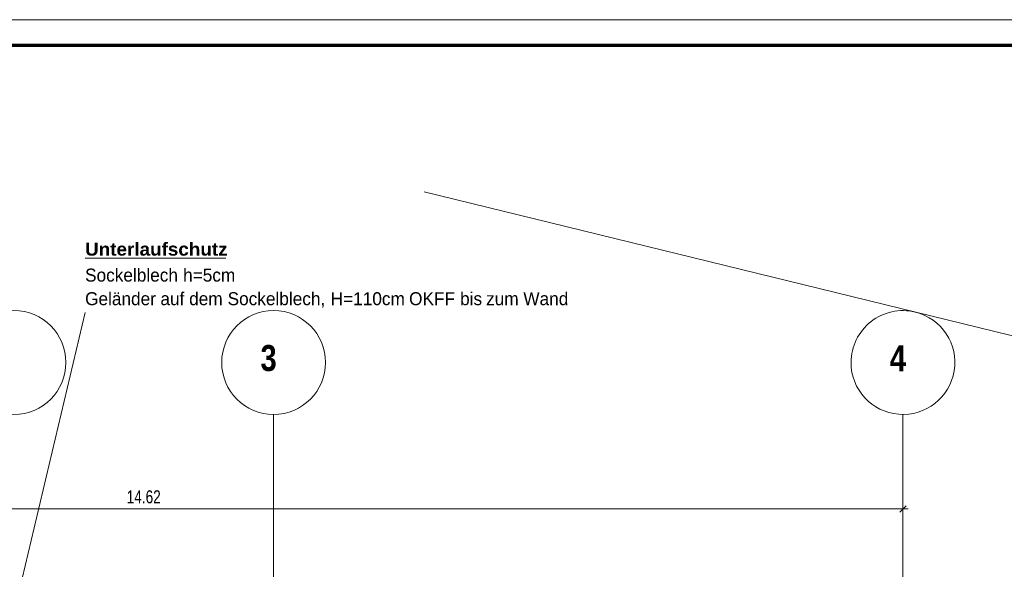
# Model space of a CAD drawing. Extents: x 229 to 926, y 37 to 878.
# Tile 193 of 194: x 504 to 694, y 772 to 878. Entities that reach past the tile are written whole.
import ezdxf
from ezdxf.lldxf.tags import DXFTag

# ---------------------------------------------------------------- set-up
doc = ezdxf.new("R2010")
doc.units = 0
doc.layers.get('0').update_dxf_attribs({"lineweight": 13})
for name, color, linetype, lineweight in [('Ausstattung', 7, 'Continuous', 25), ('Axen', 7, 'Continuous', 25), ('Axen-A03ENJ5PI0', 7, 'Continuous', 25), ('Beschriftung', 7, 'Continuous', 25), ('Beschriftung-A03ENJ5NI0', 7, 'Continuous', 25), ('Bewegungsfläche', 7, 'Continuous', 25), ('Boden', 7, 'Continuous', 25), ('Fenster', 7, 'Continuous', 25), ('Fullfläche', 7, 'Continuous', 25), ('Maßlinien', 7, 'Continuous', 25), ('Maßlinien-A03ENJ5WI0', 7, 'Continuous', 25), ('Räume', 7, 'Continuous', 25), ('Treppen', 7, 'Continuous', 25), ('Türen', 7, 'Continuous', 25), ('Wände', 7, 'Continuous', 25), ('X_BI_Geometrie', 7, 'Continuous', 13)]:
    doc.layers.add(name, color=color, linetype=linetype, lineweight=lineweight)
doc.styles.get("Standard").update_dxf_attribs({"font": 'arial.ttf'})
tags = doc.linetypes.add('ALL_S25', pattern=[0.001, 0, -0.001]).pattern_tags.tags
tags[6:7] = [DXFTag(74, 4), DXFTag(75, 0), DXFTag(340, '0'), DXFTag(46, 1.0), DXFTag(50, 0.0), DXFTag(44, 0.0), DXFTag(45, 0.0)]
tags[4:5] = [DXFTag(74, 4), DXFTag(75, 0), DXFTag(340, '0'), DXFTag(46, 1.0), DXFTag(50, 0.0), DXFTag(44, 0.0), DXFTag(45, 0.0)]
tags = doc.linetypes.add('ALL_S25-A03ENJ5XI0', pattern=[0.001, 0, -0.001]).pattern_tags.tags
tags[6:7] = [DXFTag(74, 4), DXFTag(75, 0), DXFTag(340, '0'), DXFTag(46, 1.0), DXFTag(50, 0.0), DXFTag(44, 0.0), DXFTag(45, 0.0)]
tags[4:5] = [DXFTag(74, 4), DXFTag(75, 0), DXFTag(340, '0'), DXFTag(46, 1.0), DXFTag(50, 0.0), DXFTag(44, 0.0), DXFTag(45, 0.0)]

# ---------------------------------------------------------------- blocks, each defined once
blk = doc.blocks.new('Blockreferenz-A03ENJ5HI0', base_point=(228.98, 36.58))
at = {"color": 0, "linetype": 'ByBlock', "lineweight": -2, "ltscale": 0.13}
blk.add_line((228.98, 877.58), (925.98, 877.58), dxfattribs=at)
at = {"color": 0, "linetype": 'ByBlock', "lineweight": 70, "ltscale": 0.7}
blk.add_line((920.98, 872.58), (248.98, 872.58), dxfattribs=at)
blk = doc.blocks.new('Referenz-A03ENJ5LI0', base_point=(255.73, 65.7))
at = {"layer": 'Ausstattung', "color": 0, "lineweight": -2}
blk.add_line((735.55, 806.79), (581.81, 844.41), dxfattribs=at)
at = {"layer": 'Axen', "color": 0, "lineweight": -2}
blk.add_line((735.55, 806.79), (581.81, 844.41), dxfattribs=at)
at = {"layer": 'Axen', "color": 0, "linetype": 'ALL_S25', "lineweight": -2, "ltscale": 0.13}
for p, q in [((552.83, 66.03), (552.83, 801.55)), ((674.03, 66.03), (674.03, 801.55))]:
    blk.add_line(p, q, dxfattribs=at)
at = {"layer": 'Axen', "color": 0, "lineweight": -2}
for centre in [(502.83, 811.55), (552.83, 811.55)]:
    blk.add_circle(centre, 10, dxfattribs=at)
for major_axis, end_param in [((2.34, 9.72), 1.806809), ((-10, 0), 4.468456)]:
    blk.add_ellipse((674.03, 811.55), major_axis=major_axis, ratio=1, start_param=0, end_param=end_param, dxfattribs=at)
at = {"layer": 'Beschriftung', "color": 0, "lineweight": -2}
for p, q in [((735.55, 806.79), (581.81, 844.41)), ((516.52, 831.64), (543.6, 831.64)), ((486.26, 693.3), (516.52, 821.18))]:
    blk.add_line(p, q, dxfattribs=at)
at = {"layer": 'Bewegungsfläche', "color": 0, "lineweight": -2}
blk.add_line((735.55, 806.79), (581.81, 844.41), dxfattribs=at)
at = {"layer": 'Boden', "color": 0, "lineweight": -2}
blk.add_line((735.55, 806.79), (581.81, 844.41), dxfattribs=at)
at = {"layer": 'Fenster', "color": 0, "lineweight": -2}
blk.add_line((735.55, 806.79), (581.81, 844.41), dxfattribs=at)
at = {"layer": 'Fullfläche', "color": 0, "lineweight": -2}
blk.add_line((735.55, 806.79), (581.81, 844.41), dxfattribs=at)
at = {"layer": 'Maßlinien', "color": 0, "lineweight": -2}
for p, q in [((735.55, 806.79), (581.81, 844.41)), ((381.63, 783.35), (674.03, 783.35)), ((673.43, 782.75), (674.63, 783.95)), ((674.03, 783.35), (674.03, 784.35)), ((674.03, 783.35), (674.03, 782.35)), ((674.03, 783.35), (675.03, 783.35))]:
    blk.add_line(p, q, dxfattribs=at)
at = {"layer": 'Räume', "color": 0, "lineweight": -2}
blk.add_line((735.55, 806.79), (581.81, 844.41), dxfattribs=at)
at = {"layer": 'Treppen', "color": 0, "lineweight": -2}
blk.add_line((735.55, 806.79), (581.81, 844.41), dxfattribs=at)
at = {"layer": 'Türen', "color": 0, "lineweight": -2}
blk.add_line((735.55, 806.79), (581.81, 844.41), dxfattribs=at)
at = {"layer": 'Wände', "color": 0, "lineweight": -2}
blk.add_line((735.55, 806.79), (581.81, 844.41), dxfattribs=at)
at = {"layer": 'Axen', "color": 0, "lineweight": -2, "char_height": 5, "attachment_point": 1, "rotation": 0}
for s, insert in [('{\\W0.98;\\fArial Narrow|b1|i0;3}', (550.3, 814.92)), ('{\\W0.98;\\fArial Narrow|b1|i0;4}', (671.5, 814.84))]:
    blk.add_mtext(s, dxfattribs=dict(at, insert=insert))
at = {"layer": 'Beschriftung', "color": 0, "lineweight": -2, "char_height": 2.5, "attachment_point": 1, "rotation": 0}
for s, insert in [('{\\W1.04;\\fArial|b1|i0;Unterlaufschutz}', (516.52, 834.64)), ('{\\W0.95;\\fArial;Sockelblech}', (516.52, 829.64)), ('{\\W0.95;\\fArial;h=5cm}', (535.4, 829.64)), ('{\\W0.95;\\fArial;Geländer}', (516.52, 825.09)), ('{\\W0.95;\\fArial;auf}', (531.03, 825.09)), ('{\\W0.95;\\fArial;dem}', (536.56, 825.09)), ('{\\W0.95;\\fArial;Sockelblech,}', (543.97, 825.09)), ('{\\W0.95;\\fArial;H=110cm}', (563.82, 825.09)), ('{\\W0.95;\\fArial;OKFF}', (578.92, 825.09)), ('{\\W0.95;\\fArial;bis}', (588.74, 825.09)), ('{\\W0.95;\\fArial;Wand}', (600.92, 825.09)), ('{\\W0.95;\\fArial;zum}', (593.75, 825.09))]:
    blk.add_mtext(s, dxfattribs=dict(at, insert=insert))
at = {"layer": 'Maßlinien', "color": 0, "lineweight": -2, "insert": (524.54, 786.93), "char_height": 2.5, "attachment_point": 1, "rotation": 0}
blk.add_mtext('{\\W0.75;\\fArial;14.62}', dxfattribs=at)
blk = doc.blocks.new('Referenz-A03ENJ62I0', base_point=(255.73, 65.71))
at = {"layer": 'Axen-A03ENJ5PI0', "color": 0, "linetype": 'ALL_S25-A03ENJ5XI0', "lineweight": -2, "ltscale": 0.13}
for p, q in [((552.83, 66.03), (552.83, 801.55)), ((674.03, 66.03), (674.03, 801.55))]:
    blk.add_line(p, q, dxfattribs=at)
at = {"layer": 'Axen-A03ENJ5PI0', "color": 0, "lineweight": -2}
for centre in [(502.83, 811.55), (552.83, 811.55)]:
    blk.add_circle(centre, 10, dxfattribs=at)
for major_axis, end_param in [((2.34, 9.72), 1.806809), ((-10, 0), 4.468456)]:
    blk.add_ellipse((674.03, 811.55), major_axis=major_axis, ratio=1, start_param=0, end_param=end_param, dxfattribs=at)
at = {"layer": 'Beschriftung-A03ENJ5NI0', "color": 0, "lineweight": -2}
for p, q in [((516.52, 831.63), (543.6, 831.63)), ((486.26, 693.3), (516.52, 821.18))]:
    blk.add_line(p, q, dxfattribs=at)
at = {"layer": 'Maßlinien-A03ENJ5WI0', "color": 0, "lineweight": -2}
for p, q in [((381.63, 783.35), (674.03, 783.35)), ((673.43, 782.75), (674.63, 783.95)), ((674.03, 783.35), (674.03, 784.35)), ((674.03, 783.35), (674.03, 782.35)), ((674.03, 783.35), (675.03, 783.35))]:
    blk.add_line(p, q, dxfattribs=at)
at = {"layer": 'Axen-A03ENJ5PI0', "color": 0, "lineweight": -2, "char_height": 5, "attachment_point": 1, "rotation": 0}
for s, insert in [('{\\W0.98;\\fArial Narrow|b1|i0;3}', (550.3, 814.92)), ('{\\W0.98;\\fArial Narrow|b1|i0;4}', (671.5, 814.84))]:
    blk.add_mtext(s, dxfattribs=dict(at, insert=insert))
at = {"layer": 'Beschriftung-A03ENJ5NI0', "color": 0, "lineweight": -2, "char_height": 2.5, "attachment_point": 1, "rotation": 0}
for s, insert in [('{\\W1.04;\\fArial|b1|i0;Unterlaufschutz}', (516.52, 834.63)), ('{\\W0.95;\\fArial;Sockelblech}', (516.52, 829.63)), ('{\\W0.95;\\fArial;h=5cm}', (535.4, 829.63)), ('{\\W0.95;\\fArial;Geländer}', (516.52, 825.09)), ('{\\W0.95;\\fArial;auf}', (531.03, 825.09)), ('{\\W0.95;\\fArial;dem}', (536.56, 825.09)), ('{\\W0.95;\\fArial;Sockelblech,}', (543.97, 825.09)), ('{\\W0.95;\\fArial;H=110cm}', (563.81, 825.09)), ('{\\W0.95;\\fArial;OKFF}', (578.92, 825.09)), ('{\\W0.95;\\fArial;bis}', (588.74, 825.09)), ('{\\W0.95;\\fArial;Wand}', (600.92, 825.09)), ('{\\W0.95;\\fArial;zum}', (593.75, 825.09))]:
    blk.add_mtext(s, dxfattribs=dict(at, insert=insert))
at = {"layer": 'Maßlinien-A03ENJ5WI0', "color": 0, "lineweight": -2, "insert": (524.54, 786.93), "char_height": 2.5, "attachment_point": 1, "rotation": 0}
blk.add_mtext('{\\W0.75;\\fArial;14.62}', dxfattribs=at)

msp = doc.modelspace()

# ---------------------------------------------------------------- block references
at = {"color": 251, "lineweight": 13, "ltscale": 0.13, "true_color": 0x606060}
for name, p in [('Referenz-A03ENJ5LI0', (255.73, 65.7)), ('Referenz-A03ENJ62I0', (255.73, 65.71))]:
    msp.add_blockref(name, p, dxfattribs=at)
at = {"layer": 'X_BI_Geometrie', "ltscale": 0.13}
msp.add_blockref('Blockreferenz-A03ENJ5HI0', (228.98, 36.58), dxfattribs=at)

doc.saveas('drawing.dxf')
